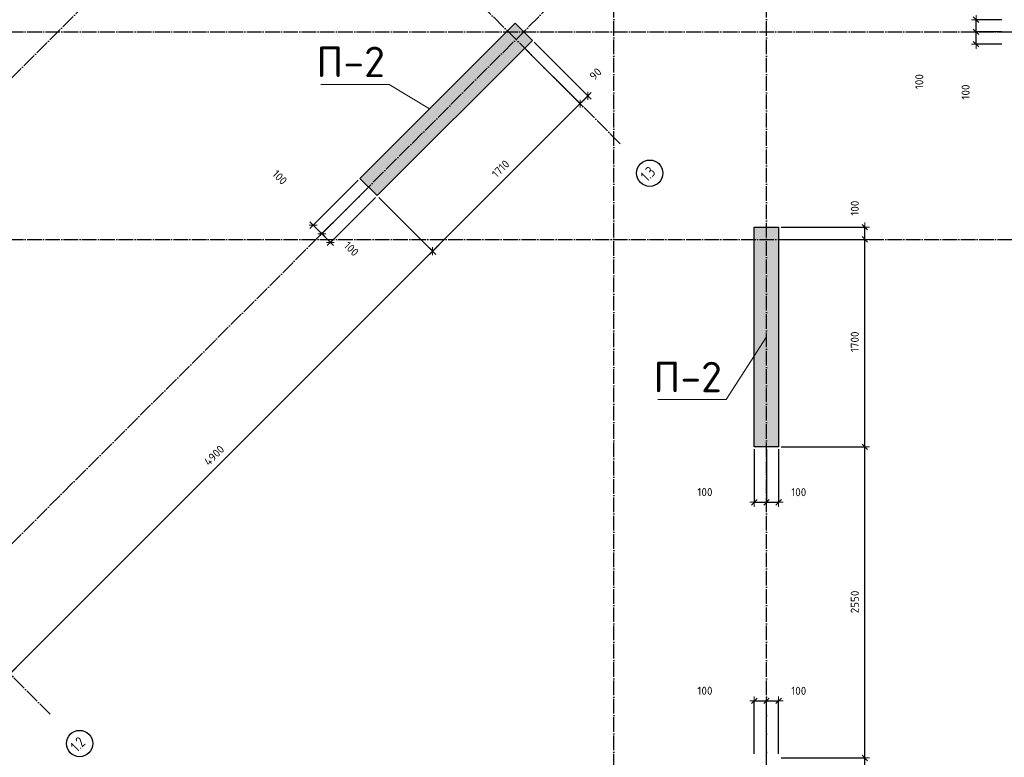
# Model space of a CAD drawing. Header units: millimetres. Extents: x -37663 to 118746, y -2869 to 47508.
# Tile 39 of 54: x 49028 to 57100, y 2455 to 8500. Entities that reach past the tile are written whole.
import ezdxf

# ---------------------------------------------------------------- set-up
doc = ezdxf.new("R2010")
doc.units = ezdxf.units.MM
doc.header["$PDMODE"] = 65
doc.linetypes.add('______11', pattern=[150, 120, -15, 0, -15])
doc.linetypes.add('______5', pattern=[330, 240, -30, 30, -30])
for name, color, linetype, lineweight in [('Standard', 7, 'Continuous', 25), ('Высотная отметка (отверстия)', 7, 'Continuous', 13), ('Размерная линия_ общее', 7, 'Continuous', 13)]:
    doc.layers.add(name, color=color, linetype=linetype, lineweight=lineweight)
doc.layers.add('Осевая линия_ общее', color=7, linetype='______5', lineweight=13, true_color=0xa0a0a0)
doc.styles.add('ISOCPEUR', font='ISOCPEUR')
doc.dimstyles.new('DIMSTYLE_3', dxfattribs={"dimtxt": 66, "dimasz": 75, "dimexe": 0, "dimexo": 0, "dimgap": 33, "dimtad": 2, "dimdec": 0, "dimrnd": 5, "dimzin": 12, "dimdsep": 46, "dimtxsty": 'ISOCPEUR', "dimblk1": 'ALL_ML_STRICH', "dimblk2": 'ALL_ML_STRICH', "dimsah": 1, "dimcen": 0, "dimclrd": 7, "dimclre": 256, "dimclrt": 7, "dimadec": 0, "dimazin": 0, "dimtfac": 1, "dimtdec": 0, "dimtix": 1, "dimtmove": 2, "dimatfit": 3, "dimfxl": 0, "dimtzin": 0, "dimlwd": 0, "dimlwe": -3, "dimarcsym": 0})
doc.dimstyles.new('DIMSTYLE_5', dxfattribs={"dimtxt": 66, "dimasz": 75, "dimexe": 0, "dimexo": 0, "dimgap": 33, "dimtad": 2, "dimdec": 0, "dimrnd": 5, "dimzin": 12, "dimdsep": 46, "dimtxsty": 'ISOCPEUR', "dimblk1": 'ALL_ML_STRICH', "dimblk2": 'ALL_ML_STRICH', "dimsah": 1, "dimcen": 0, "dimclrd": 7, "dimclre": 256, "dimclrt": 7, "dimadec": 0, "dimazin": 0, "dimtfac": 1, "dimtdec": 0, "dimtix": 1, "dimtmove": 2, "dimatfit": 3, "dimfxl": 0, "dimtvp": 1.2, "dimtzin": 0, "dimlwd": 0, "dimlwe": -3, "dimarcsym": 0})

# ---------------------------------------------------------------- blocks, each defined once
blk = doc.blocks.new('СЛОЖНЫЙ_ОБЪЕКТ_0')
at = {"layer": 'Осевая линия_ общее', "color": 253, "linetype": '______11', "lineweight": -3, "true_color": 0xa0a0a0, "transparency": 33554687}
for p, q in [((53900, -2590), (53900, 47490)), ((55150, -2590), (55150, 40000)), ((43543.2, 2603.2), (60704.7, 19764.7)), ((45452.4, 694), (62613.9, 17855.5)), ((53951.9, 7482.2), (47488.9, 13945.2)), ((49277.9, 2808.3), (42814.9, 9271.2)), ((37230, 8400), (66050, 8400)), ((37230, 6700), (66050, 6700))]:
    blk.add_line(p, q, dxfattribs=at)
at = {"layer": 'Осевая линия_ общее', "color": 7, "linetype": 'Continuous', "lineweight": 25, "transparency": 33554687}
for centre in [(54192.8, 7242.1), (49518.8, 2568.1)]:
    blk.add_circle(centre, 107.8, dxfattribs=at)
at = {"layer": 'Осевая линия_ общее', "color": 7, "linetype": 'Continuous', "lineweight": 25, "transparency": 33554687, "char_height": 90, "width": 170.421, "attachment_point": 7, "rotation": 45, "style": 'ISOCPEUR'}
for s, insert in [('\\W0.79;1.3', (54172.7, 7166.7)), ('\\W0.79;1.2', (49498.8, 2492.7))]:
    blk.add_mtext(s, dxfattribs=dict(at, insert=insert))
blk = doc.blocks.new('ALL_ML_STRICH')
at = {"color": 0, "linetype": 'ByBlock', "lineweight": -2}
for p, q in [((-1, 0), (0.5, 0)), ((-0.3, -0.3), (0.3, 0.3)), ((0, -0.5), (0, 0.5))]:
    blk.add_line(p, q, dxfattribs=at)
blk = doc.blocks.new('*D86')
at = {"layer": 'DEFPOINTS', "color": 7, "linetype": 'Continuous', "lineweight": 13, "transparency": 33554687}
for p in [(55250, 2450), (55250, 1200), (55957, 1200)]:
    blk.add_point(p, dxfattribs=at)
at = {"layer": 'Размерная линия_ общее', "color": 253, "linetype": 'Continuous', "lineweight": -2, "true_color": 0xa0a0a0, "transparency": 33554687}
for p, q in [((55270, 2450), (55957, 2450)), ((55270, 1200), (55957, 1200))]:
    blk.add_line(p, q, dxfattribs=at)
at = {"layer": 'Размерная линия_ общее', "color": 7, "linetype": 'Continuous', "lineweight": -2, "transparency": 33554687}
blk.add_line((55957, 1200), (55957, 2450), dxfattribs=at)
at = {"layer": 'Размерная линия_ общее', "color": 7, "linetype": 'Continuous', "lineweight": 13, "transparency": 33554687, "xscale": 75, "yscale": 75, "zscale": 75}
for p, rotation in [((55957, 2450), 90), ((55957, 1200), 270)]:
    blk.add_blockref('ALL_ML_STRICH', p, dxfattribs=dict(at, rotation=rotation))
at = {"layer": 'Размерная линия_ общее', "color": 7, "linetype": 'Continuous', "lineweight": 13, "transparency": 33554687, "insert": (55874, 1834.9), "char_height": 66, "width": 264, "attachment_point": 5, "rotation": 90, "style": 'ISOCPEUR'}
blk.add_mtext('\\A1;{1250}', dxfattribs=at)
blk = doc.blocks.new('*D87')
at = {"layer": 'DEFPOINTS', "color": 7, "linetype": 'Continuous', "lineweight": 13, "transparency": 33554687}
for p in [(55250, 5000), (55250, 2450), (55957, 2450)]:
    blk.add_point(p, dxfattribs=at)
at = {"layer": 'Размерная линия_ общее', "color": 253, "linetype": 'Continuous', "lineweight": -2, "true_color": 0xa0a0a0, "transparency": 33554687}
for p, q in [((55270, 5000), (55957, 5000)), ((55270, 2450), (55957, 2450))]:
    blk.add_line(p, q, dxfattribs=at)
at = {"layer": 'Размерная линия_ общее', "color": 7, "linetype": 'Continuous', "lineweight": -2, "transparency": 33554687}
blk.add_line((55957, 2450), (55957, 5000), dxfattribs=at)
at = {"layer": 'Размерная линия_ общее', "color": 7, "linetype": 'Continuous', "lineweight": 13, "transparency": 33554687, "xscale": 75, "yscale": 75, "zscale": 75}
for p, rotation in [((55957, 5000), 90), ((55957, 2450), 270)]:
    blk.add_blockref('ALL_ML_STRICH', p, dxfattribs=dict(at, rotation=rotation))
at = {"layer": 'Размерная линия_ общее', "color": 7, "linetype": 'Continuous', "lineweight": 13, "transparency": 33554687, "insert": (55874, 3728.3), "char_height": 66, "width": 264, "attachment_point": 5, "rotation": 90, "style": 'ISOCPEUR'}
blk.add_mtext('\\A1;{2550}', dxfattribs=at)
blk = doc.blocks.new('*D88')
at = {"layer": 'DEFPOINTS', "color": 7, "linetype": 'Continuous', "lineweight": 13, "transparency": 33554687}
for p in [(55250, 6700), (55250, 5000), (55957, 5000)]:
    blk.add_point(p, dxfattribs=at)
at = {"layer": 'Размерная линия_ общее', "color": 253, "linetype": 'Continuous', "lineweight": -2, "true_color": 0xa0a0a0, "transparency": 33554687}
for p, q in [((55270, 6700), (55957, 6700)), ((55270, 5000), (55957, 5000))]:
    blk.add_line(p, q, dxfattribs=at)
at = {"layer": 'Размерная линия_ общее', "color": 7, "linetype": 'Continuous', "lineweight": -2, "transparency": 33554687}
blk.add_line((55957, 5000), (55957, 6700), dxfattribs=at)
at = {"layer": 'Размерная линия_ общее', "color": 7, "linetype": 'Continuous', "lineweight": 13, "transparency": 33554687, "xscale": 75, "yscale": 75, "zscale": 75}
for p, rotation in [((55957, 6700), 90), ((55957, 5000), 270)]:
    blk.add_blockref('ALL_ML_STRICH', p, dxfattribs=dict(at, rotation=rotation))
at = {"layer": 'Размерная линия_ общее', "color": 7, "linetype": 'Continuous', "lineweight": 13, "transparency": 33554687, "insert": (55874, 5859.9), "char_height": 66, "width": 264, "attachment_point": 5, "rotation": 90, "style": 'ISOCPEUR'}
blk.add_mtext('\\A1;{1700}', dxfattribs=at)
blk = doc.blocks.new('*D89')
at = {"layer": 'DEFPOINTS', "color": 7, "linetype": 'Continuous', "lineweight": 13, "transparency": 33554687}
for p in [(55250, 6800), (55250, 6700), (55957, 6700)]:
    blk.add_point(p, dxfattribs=at)
at = {"layer": 'Размерная линия_ общее', "color": 253, "linetype": 'Continuous', "lineweight": -2, "true_color": 0xa0a0a0, "transparency": 33554687}
for p, q in [((55270, 6800), (55957, 6800)), ((55270, 6700), (55957, 6700))]:
    blk.add_line(p, q, dxfattribs=at)
at = {"layer": 'Размерная линия_ общее', "color": 7, "linetype": 'Continuous', "lineweight": -2, "transparency": 33554687}
blk.add_line((55957, 6700), (55957, 6800), dxfattribs=at)
at = {"layer": 'Размерная линия_ общее', "color": 7, "linetype": 'Continuous', "lineweight": 13, "transparency": 33554687, "xscale": 75, "yscale": 75, "zscale": 75}
for p, rotation in [((55957, 6800), 90), ((55957, 6700), 270)]:
    blk.add_blockref('ALL_ML_STRICH', p, dxfattribs=dict(at, rotation=rotation))
at = {"layer": 'Размерная линия_ общее', "color": 7, "linetype": 'Continuous', "lineweight": 13, "transparency": 33554687, "insert": (55874.1, 6955.4), "char_height": 66, "width": 198, "attachment_point": 5, "rotation": 90, "style": 'ISOCPEUR'}
blk.add_mtext('\\A1;{100}', dxfattribs=at)
blk = doc.blocks.new('*D127')
at = {"layer": 'DEFPOINTS', "color": 7, "linetype": 'Continuous', "lineweight": 13, "transparency": 33554687}
for p in [(57100, 8400), (56868, 8300), (57100, 8300)]:
    blk.add_point(p, dxfattribs=at)
at = {"layer": 'Размерная линия_ общее', "color": 253, "linetype": 'Continuous', "lineweight": -2, "true_color": 0xa0a0a0, "transparency": 33554687}
for p, q in [((57080, 8400), (56868, 8400)), ((57080, 8300), (56868, 8300))]:
    blk.add_line(p, q, dxfattribs=at)
at = {"layer": 'Размерная линия_ общее', "color": 7, "linetype": 'Continuous', "lineweight": -2, "transparency": 33554687}
blk.add_line((56868, 8300), (56868, 8400), dxfattribs=at)
at = {"layer": 'Размерная линия_ общее', "color": 7, "linetype": 'Continuous', "lineweight": 13, "transparency": 33554687, "xscale": 75, "yscale": 75, "zscale": 75}
for p, rotation in [((56868, 8400), 90), ((56868, 8300), 270)]:
    blk.add_blockref('ALL_ML_STRICH', p, dxfattribs=dict(at, rotation=rotation))
at = {"layer": 'Размерная линия_ общее', "color": 7, "linetype": 'Continuous', "lineweight": 13, "transparency": 33554687, "insert": (56782.6, 7907.1), "char_height": 66, "width": 198, "attachment_point": 5, "rotation": 90, "style": 'ISOCPEUR'}
blk.add_mtext('\\A1;{100}', dxfattribs=at)
blk = doc.blocks.new('*D128')
at = {"layer": 'DEFPOINTS', "color": 7, "linetype": 'Continuous', "lineweight": 13, "transparency": 33554687}
for p in [(57100, 8500), (56868, 8400), (57100, 8400)]:
    blk.add_point(p, dxfattribs=at)
at = {"layer": 'Размерная линия_ общее', "color": 253, "linetype": 'Continuous', "lineweight": -2, "true_color": 0xa0a0a0, "transparency": 33554687}
for p, q in [((57080, 8500), (56868, 8500)), ((57080, 8400), (56868, 8400))]:
    blk.add_line(p, q, dxfattribs=at)
at = {"layer": 'Размерная линия_ общее', "color": 7, "linetype": 'Continuous', "lineweight": -2, "transparency": 33554687}
blk.add_line((56868, 8400), (56868, 8500), dxfattribs=at)
at = {"layer": 'Размерная линия_ общее', "color": 7, "linetype": 'Continuous', "lineweight": 13, "transparency": 33554687, "xscale": 75, "yscale": 75, "zscale": 75}
for p, rotation in [((56868, 8500), 90), ((56868, 8400), 270)]:
    blk.add_blockref('ALL_ML_STRICH', p, dxfattribs=dict(at, rotation=rotation))
at = {"layer": 'Размерная линия_ общее', "color": 7, "linetype": 'Continuous', "lineweight": 13, "transparency": 33554687, "insert": (56402.6, 7992.4), "char_height": 66, "width": 198, "attachment_point": 5, "rotation": 90, "style": 'ISOCPEUR'}
blk.add_mtext('\\A1;{100}', dxfattribs=at)
blk = doc.blocks.new('*D251')
at = {"layer": 'DEFPOINTS', "color": 7, "linetype": 'Continuous', "lineweight": 13, "transparency": 33554687}
for p in [(51957.8, 7058), (48493, 3593.2), (48948, 3138.1)]:
    blk.add_point(p, dxfattribs=at)
at = {"layer": 'Размерная линия_ общее', "color": 253, "linetype": 'Continuous', "lineweight": -2, "true_color": 0xa0a0a0, "transparency": 33554687}
for p, q in [((51972, 7043.8), (52412.8, 6603)), ((48507.1, 3579), (48948, 3138.1))]:
    blk.add_line(p, q, dxfattribs=at)
at = {"layer": 'Размерная линия_ общее', "color": 7, "linetype": 'Continuous', "lineweight": -2, "transparency": 33554687}
blk.add_line((48948, 3138.1), (52412.8, 6603), dxfattribs=at)
at = {"layer": 'Размерная линия_ общее', "color": 7, "linetype": 'Continuous', "lineweight": 13, "transparency": 33554687, "xscale": 75, "yscale": 75, "zscale": 75}
for p, rotation in [((52412.8, 6603), 44.99999999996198), ((48948, 3138.1), 224.999999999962)]:
    blk.add_blockref('ALL_ML_STRICH', p, dxfattribs=dict(at, rotation=rotation))
at = {"layer": 'Размерная линия_ общее', "color": 7, "linetype": 'Continuous', "lineweight": 13, "transparency": 33554687, "insert": (50621.7, 4929.2), "char_height": 66, "width": 264, "attachment_point": 5, "rotation": 45, "style": 'ISOCPEUR'}
blk.add_mtext('\\A1;{4900}', dxfattribs=at)
blk = doc.blocks.new('*D252')
at = {"layer": 'DEFPOINTS', "color": 7, "linetype": 'Continuous', "lineweight": 13, "transparency": 33554687}
for p in [(53167, 8267.1), (51957.8, 7058), (52412.8, 6603)]:
    blk.add_point(p, dxfattribs=at)
at = {"layer": 'Размерная линия_ общее', "color": 253, "linetype": 'Continuous', "lineweight": -2, "true_color": 0xa0a0a0, "transparency": 33554687}
for p, q in [((53181.1, 8253), (53622, 7812.1)), ((51972, 7043.8), (52412.8, 6603))]:
    blk.add_line(p, q, dxfattribs=at)
at = {"layer": 'Размерная линия_ общее', "color": 7, "linetype": 'Continuous', "lineweight": -2, "transparency": 33554687}
blk.add_line((52412.8, 6603), (53622, 7812.1), dxfattribs=at)
at = {"layer": 'Размерная линия_ общее', "color": 7, "linetype": 'Continuous', "lineweight": 13, "transparency": 33554687, "xscale": 75, "yscale": 75, "zscale": 75}
for p, rotation in [((53622, 7812.1), 44.99999999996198), ((52412.8, 6603), 224.999999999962)]:
    blk.add_blockref('ALL_ML_STRICH', p, dxfattribs=dict(at, rotation=rotation))
at = {"layer": 'Размерная линия_ общее', "color": 7, "linetype": 'Continuous', "lineweight": 13, "transparency": 33554687, "insert": (52970.4, 7277.9), "char_height": 66, "width": 264, "attachment_point": 5, "rotation": 45, "style": 'ISOCPEUR'}
blk.add_mtext('\\A1;{1710}', dxfattribs=at)
blk = doc.blocks.new('*D253')
at = {"layer": 'DEFPOINTS', "color": 7, "linetype": 'Continuous', "lineweight": 13, "transparency": 33554687}
for p in [(53230.6, 8330.8), (53167, 8267.1), (53622, 7812.1)]:
    blk.add_point(p, dxfattribs=at)
at = {"layer": 'Размерная линия_ общее', "color": 253, "linetype": 'Continuous', "lineweight": -2, "true_color": 0xa0a0a0, "transparency": 33554687}
for p, q in [((53244.8, 8316.6), (53685.6, 7875.8)), ((53181.1, 8253), (53622, 7812.1))]:
    blk.add_line(p, q, dxfattribs=at)
at = {"layer": 'Размерная линия_ общее', "color": 7, "linetype": 'Continuous', "lineweight": -2, "transparency": 33554687}
blk.add_line((53622, 7812.1), (53685.6, 7875.8), dxfattribs=at)
at = {"layer": 'Размерная линия_ общее', "color": 7, "linetype": 'Continuous', "lineweight": 13, "transparency": 33554687, "xscale": 75, "yscale": 75, "zscale": 75}
for p, rotation in [((53685.6, 7875.8), 44.99999999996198), ((53622, 7812.1), 224.999999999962)]:
    blk.add_blockref('ALL_ML_STRICH', p, dxfattribs=dict(at, rotation=rotation))
at = {"layer": 'Размерная линия_ общее', "color": 7, "linetype": 'Continuous', "lineweight": 13, "transparency": 33554687, "insert": (53748.8, 8055.4), "char_height": 66, "width": 132, "attachment_point": 5, "rotation": 45, "style": 'ISOCPEUR'}
blk.add_mtext('\\A1;{90}', dxfattribs=at)
blk = doc.blocks.new('*D284')
at = {"layer": 'DEFPOINTS', "color": 7, "linetype": 'Continuous', "lineweight": 13, "transparency": 33554687}
for p in [(51887.1, 7128.7), (51957.8, 7058), (51575.1, 6675.3)]:
    blk.add_point(p, dxfattribs=at)
at = {"layer": 'Размерная линия_ общее', "color": 253, "linetype": 'Continuous', "lineweight": -2, "true_color": 0xa0a0a0, "transparency": 33554687}
for p, q in [((51873, 7114.5), (51504.4, 6746)), ((51943.7, 7043.8), (51575.1, 6675.3))]:
    blk.add_line(p, q, dxfattribs=at)
at = {"layer": 'Размерная линия_ общее', "color": 7, "linetype": 'Continuous', "lineweight": -2, "transparency": 33554687}
blk.add_line((51575.1, 6675.3), (51504.4, 6746), dxfattribs=at)
at = {"layer": 'Размерная линия_ общее', "color": 7, "linetype": 'Continuous', "lineweight": 13, "transparency": 33554687, "yscale": 75, "zscale": 75}
for p, xscale, rotation in [((51504.4, 6746), 74.99999999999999, 134.9999999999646), ((51575.1, 6675.3), 75, 314.9999999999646)]:
    blk.add_blockref('ALL_ML_STRICH', p, dxfattribs=dict(at, xscale=xscale, rotation=rotation))
at = {"layer": 'Размерная линия_ общее', "color": 7, "linetype": 'Continuous', "lineweight": 13, "transparency": 33554687, "insert": (51746.7, 6622.2), "char_height": 66, "width": 198, "attachment_point": 5, "rotation": 315, "style": 'ISOCPEUR'}
blk.add_mtext('\\A1;{100}', dxfattribs=at)
blk = doc.blocks.new('*D285')
at = {"layer": 'DEFPOINTS', "color": 7, "linetype": 'Continuous', "lineweight": 13, "transparency": 33554687}
for p in [(51816.4, 7199.4), (51887.1, 7128.7), (51504.4, 6746)]:
    blk.add_point(p, dxfattribs=at)
at = {"layer": 'Размерная линия_ общее', "color": 253, "linetype": 'Continuous', "lineweight": -2, "true_color": 0xa0a0a0, "transparency": 33554687}
for p, q in [((51802.3, 7185.3), (51433.7, 6816.7)), ((51873, 7114.5), (51504.4, 6746))]:
    blk.add_line(p, q, dxfattribs=at)
at = {"layer": 'Размерная линия_ общее', "color": 7, "linetype": 'Continuous', "lineweight": -2, "transparency": 33554687}
blk.add_line((51504.4, 6746), (51433.7, 6816.7), dxfattribs=at)
at = {"layer": 'Размерная линия_ общее', "color": 7, "linetype": 'Continuous', "lineweight": 13, "transparency": 33554687, "yscale": 75, "zscale": 75}
for p, xscale, rotation in [((51433.7, 6816.7), 74.99999999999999, 134.9999999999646), ((51504.4, 6746), 75, 314.9999999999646)]:
    blk.add_blockref('ALL_ML_STRICH', p, dxfattribs=dict(at, xscale=xscale, rotation=rotation))
at = {"layer": 'Размерная линия_ общее', "color": 7, "linetype": 'Continuous', "lineweight": 13, "transparency": 33554687, "insert": (51159.8, 7208.3), "char_height": 66, "width": 198, "attachment_point": 5, "rotation": 315, "style": 'ISOCPEUR'}
blk.add_mtext('\\A1;{100}', dxfattribs=at)
blk = doc.blocks.new('*D383')
at = {"layer": 'DEFPOINTS', "color": 7, "linetype": 'Continuous', "lineweight": 13, "transparency": 33554687}
for p in [(55050, 5000), (55150, 5000), (55050, 4545.1)]:
    blk.add_point(p, dxfattribs=at)
at = {"layer": 'Размерная линия_ общее', "color": 253, "linetype": 'Continuous', "lineweight": -2, "true_color": 0xa0a0a0, "transparency": 33554687}
for p, q in [((55050, 4980), (55050, 4545.1)), ((55150, 4980), (55150, 4545.1))]:
    blk.add_line(p, q, dxfattribs=at)
at = {"layer": 'Размерная линия_ общее', "color": 7, "linetype": 'Continuous', "lineweight": -2, "transparency": 33554687}
blk.add_line((55050, 4545.1), (55150, 4545.1), dxfattribs=at)
at = {"layer": 'Размерная линия_ общее', "color": 7, "linetype": 'Continuous', "lineweight": 13, "transparency": 33554687, "xscale": 75, "yscale": 75, "zscale": 75, "rotation": 180}
blk.add_blockref('ALL_ML_STRICH', (55050, 4545.1), dxfattribs=at)
at = {"layer": 'Размерная линия_ общее', "color": 7, "linetype": 'Continuous', "lineweight": 13, "transparency": 33554687, "xscale": 75, "yscale": 75, "zscale": 75}
blk.add_blockref('ALL_ML_STRICH', (55150, 4545.1), dxfattribs=at)
at = {"layer": 'Размерная линия_ общее', "color": 7, "linetype": 'Continuous', "lineweight": 13, "transparency": 33554687, "insert": (54645.6, 4628.7), "char_height": 66, "width": 198, "attachment_point": 5, "style": 'ISOCPEUR'}
blk.add_mtext('\\A1;{100}', dxfattribs=at)
blk = doc.blocks.new('*D384')
at = {"layer": 'DEFPOINTS', "color": 7, "linetype": 'Continuous', "lineweight": 13, "transparency": 33554687}
for p in [(55150, 5000), (55250, 5000), (55150, 4545.1)]:
    blk.add_point(p, dxfattribs=at)
at = {"layer": 'Размерная линия_ общее', "color": 253, "linetype": 'Continuous', "lineweight": -2, "true_color": 0xa0a0a0, "transparency": 33554687}
for p, q in [((55150, 4980), (55150, 4545.1)), ((55250, 4980), (55250, 4545.1))]:
    blk.add_line(p, q, dxfattribs=at)
at = {"layer": 'Размерная линия_ общее', "color": 7, "linetype": 'Continuous', "lineweight": -2, "transparency": 33554687}
blk.add_line((55150, 4545.1), (55250, 4545.1), dxfattribs=at)
at = {"layer": 'Размерная линия_ общее', "color": 7, "linetype": 'Continuous', "lineweight": 13, "transparency": 33554687, "xscale": 75, "yscale": 75, "zscale": 75, "rotation": 180}
blk.add_blockref('ALL_ML_STRICH', (55150, 4545.1), dxfattribs=at)
at = {"layer": 'Размерная линия_ общее', "color": 7, "linetype": 'Continuous', "lineweight": 13, "transparency": 33554687, "xscale": 75, "yscale": 75, "zscale": 75}
blk.add_blockref('ALL_ML_STRICH', (55250, 4545.1), dxfattribs=at)
at = {"layer": 'Размерная линия_ общее', "color": 7, "linetype": 'Continuous', "lineweight": 13, "transparency": 33554687, "insert": (55414.7, 4627.9), "char_height": 66, "width": 198, "attachment_point": 5, "style": 'ISOCPEUR'}
blk.add_mtext('\\A1;{100}', dxfattribs=at)
blk = doc.blocks.new('*D385')
at = {"layer": 'DEFPOINTS', "color": 7, "linetype": 'Continuous', "lineweight": 13, "transparency": 33554687}
for p in [(55050, 2917.2), (55050, 2462.3), (55150, 2462.3)]:
    blk.add_point(p, dxfattribs=at)
at = {"layer": 'Размерная линия_ общее', "color": 253, "linetype": 'Continuous', "lineweight": -2, "true_color": 0xa0a0a0, "transparency": 33554687}
for p, q in [((55050, 2482.3), (55050, 2917.2)), ((55150, 2482.3), (55150, 2917.2))]:
    blk.add_line(p, q, dxfattribs=at)
at = {"layer": 'Размерная линия_ общее', "color": 7, "linetype": 'Continuous', "lineweight": -2, "transparency": 33554687}
blk.add_line((55050, 2917.2), (55150, 2917.2), dxfattribs=at)
at = {"layer": 'Размерная линия_ общее', "color": 7, "linetype": 'Continuous', "lineweight": 13, "transparency": 33554687, "xscale": 75, "yscale": 75, "zscale": 75, "rotation": 180}
blk.add_blockref('ALL_ML_STRICH', (55050, 2917.2), dxfattribs=at)
at = {"layer": 'Размерная линия_ общее', "color": 7, "linetype": 'Continuous', "lineweight": 13, "transparency": 33554687, "xscale": 75, "yscale": 75, "zscale": 75}
blk.add_blockref('ALL_ML_STRICH', (55150, 2917.2), dxfattribs=at)
at = {"layer": 'Размерная линия_ общее', "color": 7, "linetype": 'Continuous', "lineweight": 13, "transparency": 33554687, "insert": (54645.6, 3000.7), "char_height": 66, "width": 198, "attachment_point": 5, "style": 'ISOCPEUR'}
blk.add_mtext('\\A1;{100}', dxfattribs=at)
blk = doc.blocks.new('*D386')
at = {"layer": 'DEFPOINTS', "color": 7, "linetype": 'Continuous', "lineweight": 13, "transparency": 33554687}
for p in [(55150, 2917.2), (55150, 2462.3), (55250, 2462.3)]:
    blk.add_point(p, dxfattribs=at)
at = {"layer": 'Размерная линия_ общее', "color": 253, "linetype": 'Continuous', "lineweight": -2, "true_color": 0xa0a0a0, "transparency": 33554687}
for p, q in [((55150, 2482.3), (55150, 2917.2)), ((55250, 2482.3), (55250, 2917.2))]:
    blk.add_line(p, q, dxfattribs=at)
at = {"layer": 'Размерная линия_ общее', "color": 7, "linetype": 'Continuous', "lineweight": -2, "transparency": 33554687}
blk.add_line((55150, 2917.2), (55250, 2917.2), dxfattribs=at)
at = {"layer": 'Размерная линия_ общее', "color": 7, "linetype": 'Continuous', "lineweight": 13, "transparency": 33554687, "xscale": 75, "yscale": 75, "zscale": 75, "rotation": 180}
blk.add_blockref('ALL_ML_STRICH', (55150, 2917.2), dxfattribs=at)
at = {"layer": 'Размерная линия_ общее', "color": 7, "linetype": 'Continuous', "lineweight": 13, "transparency": 33554687, "xscale": 75, "yscale": 75, "zscale": 75}
blk.add_blockref('ALL_ML_STRICH', (55250, 2917.2), dxfattribs=at)
at = {"layer": 'Размерная линия_ общее', "color": 7, "linetype": 'Continuous', "lineweight": 13, "transparency": 33554687, "insert": (55414.7, 3000), "char_height": 66, "width": 198, "attachment_point": 5, "style": 'ISOCPEUR'}
blk.add_mtext('\\A1;{100}', dxfattribs=at)

msp = doc.modelspace()

# ---------------------------------------------------------------- hatches: boundary and pattern name
at = {"linetype": 'Continuous', "lineweight": 13, "transparency": 33554687}
msp.add_hatch(color=7, dxfattribs=at).paths.add_polyline_path([(51816.4, 7199.4), (51957.8, 7058), (53230.6, 8330.8), (53089.2, 8472.2)])
at = {"layer": 'Standard', "linetype": 'Continuous', "lineweight": 13, "transparency": 33554687}
msp.add_hatch(color=7, dxfattribs=at).paths.add_polyline_path([(55050, 5000), (55250, 5000), (55250, 6800), (55050, 6800)])

# ---------------------------------------------------------------- linework, layer by layer
at = {"color": 7, "linetype": 'Continuous', "lineweight": -3, "transparency": 33554687}
for p, q in [((51816.4, 7199.4), (53089.2, 8472.2)), ((53089.2, 8472.2), (53230.6, 8330.8)), ((53230.6, 8330.8), (51957.8, 7058)), ((51957.8, 7058), (51816.4, 7199.4))]:
    msp.add_line(p, q, dxfattribs=at)
at = {"layer": 'Standard', "color": 7, "linetype": 'Continuous', "lineweight": -3, "transparency": 33554687}
for p, q in [((55050, 5000), (55050, 6800)), ((55050, 6800), (55250, 6800)), ((55250, 6800), (55250, 5000)), ((55250, 5000), (55050, 5000))]:
    msp.add_line(p, q, dxfattribs=at)
at = {"layer": 'Высотная отметка (отверстия)', "color": 7, "linetype": 'Continuous', "lineweight": 13, "transparency": 33554687}
for points in [[(52387.1, 7770.1), (52055.9, 7969.4), (51495.9, 7969.4)], [(55150, 5900), (54818.8, 5386.5), (54258.8, 5386.5)]]:
    msp.add_lwpolyline(points, dxfattribs=at)

# ---------------------------------------------------------------- block references
at = {"layer": 'Осевая линия_ общее', "color": 253, "linetype": '______11', "lineweight": -3, "true_color": 0xa0a0a0, "transparency": 33554687}
msp.add_blockref('СЛОЖНЫЙ_ОБЪЕКТ_0', (0, 0), dxfattribs=at)

# ---------------------------------------------------------------- texts
at = {"layer": 'Высотная отметка (отверстия)', "color": 7, "linetype": 'Continuous', "lineweight": 13, "transparency": 33554687, "char_height": 75, "width": 664.583, "attachment_point": 8, "style": 'ISOCPEUR'}
for insert in [(51740.9, 8029.4), (54503.8, 5446.5)]:
    msp.add_mtext('\\A1;{\\fISOCPEUR|i0|b0;\\H250.000000;\\W1.000000;\\C7;П-2}\\P', dxfattribs=dict(at, insert=insert))

# ---------------------------------------------------------------- dimensions: what is measured, and where the dimension line sits
at = {"layer": 'Размерная линия_ общее', "color": 7, "linetype": 'Continuous', "lineweight": 13, "transparency": 33554687}
for base, p1, p2, angle, dimstyle, picture, middle in [((56868, 8500), (57080, 8400), (57080, 8500), 90, 'DIMSTYLE_5', '*D128', (56402.6, 7992.4)), ((56868, 8400), (57080, 8300), (57080, 8400), 90, 'DIMSTYLE_5', '*D127', (56782.6, 7907.1)), ((53685.6, 7875.8), (53181.1, 8253), (53244.8, 8316.6), 45, 'DIMSTYLE_5', '*D253', (53748.8, 8055.4)), ((53622, 7812.1), (51972, 7043.8), (53181.1, 8253), 45, 'DIMSTYLE_3', '*D252', (52970.4, 7277.9)), ((51433.7, 6816.7), (51873, 7114.5), (51802.3, 7185.3), 135, 'DIMSTYLE_5', '*D285', (51159.8, 7208.3)), ((51504.4, 6746), (51943.7, 7043.8), (51873, 7114.5), 135, 'DIMSTYLE_5', '*D284', (51746.7, 6622.2)), ((52412.8, 6603), (48507.1, 3579), (51972, 7043.8), 45, 'DIMSTYLE_3', '*D251', (50621.7, 4929.2)), ((55957, 6800), (55270, 6700), (55270, 6800), 90, 'DIMSTYLE_5', '*D89', (55874.1, 6955.4)), ((55957, 6700), (55270, 5000), (55270, 6700), 90, 'DIMSTYLE_3', '*D88', (55874, 5859.9)), ((55957, 5000), (55270, 2450), (55270, 5000), 90, 'DIMSTYLE_3', '*D87', (55874, 3728.3)), ((55957, 2450), (55270, 1200), (55270, 2450), 90, 'DIMSTYLE_3', '*D86', (55874, 1834.9))]:
    dim = msp.add_linear_dim(base=base, p1=p1, p2=p2, angle=angle, dimstyle=dimstyle, override={"dimpost": '<>', "dimclrd": 7, "dimclre": 253, "dimclrt": 7, "dimlwd": 0, "dimlwe": 65533}, dxfattribs=at)
    dim.commit()
    dim.dimension.update_dxf_attribs({"geometry": picture, "text_midpoint": middle, "dimtype": 160})
for base, p1, p2, picture, middle in [((55150, 4545.1), (55050, 4980), (55150, 4980), '*D383', (54645.6, 4628.7)), ((55250, 4545.1), (55150, 4980), (55250, 4980), '*D384', (55414.7, 4627.9)), ((55150, 2917.2), (55050, 2482.3), (55150, 2482.3), '*D385', (54645.6, 3000.7)), ((55250, 2917.2), (55150, 2482.3), (55250, 2482.3), '*D386', (55414.7, 3000))]:
    dim = msp.add_linear_dim(base=base, p1=p1, p2=p2, dimstyle='DIMSTYLE_5', override={"dimpost": '<>', "dimclrd": 7, "dimclre": 253, "dimclrt": 7, "dimlwd": 0, "dimlwe": 65533}, dxfattribs=at)
    dim.commit()
    dim.dimension.update_dxf_attribs({"geometry": picture, "text_midpoint": middle, "dimtype": 160})

doc.saveas('drawing.dxf')
